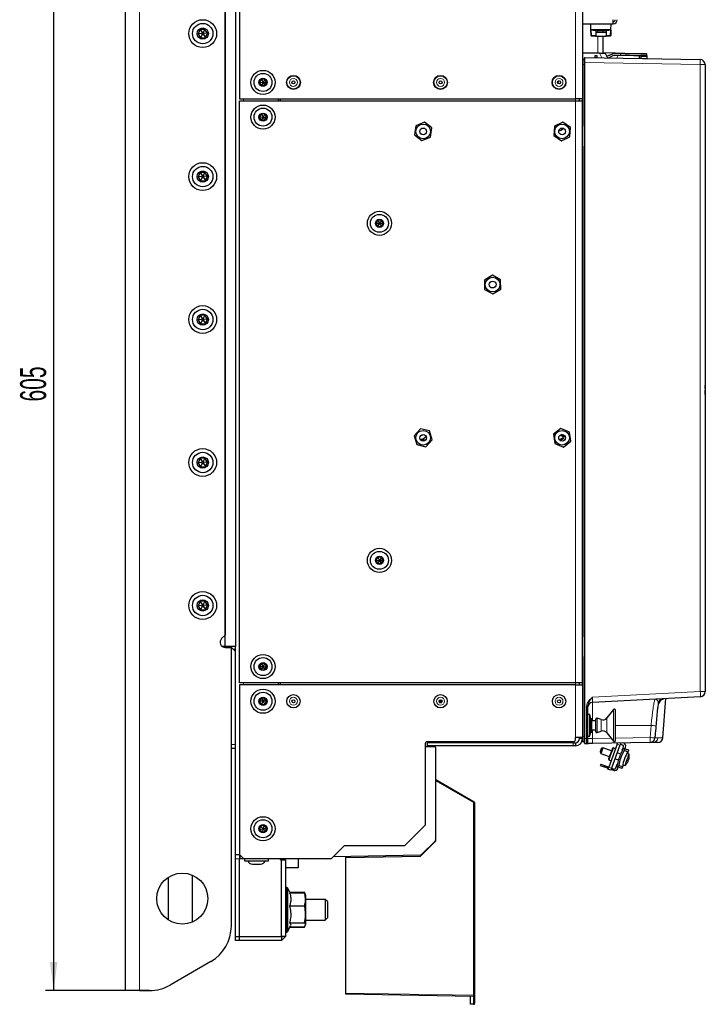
# Paper-space layout 'Blatt3' of a CAD drawing. Header units: millimetres. Extents: x 5 to 418, y 2 to 292.
# Tile 46 of 50: x 168 to 252, y 99 to 220. Entities that reach past the tile are written whole.
import ezdxf

# ---------------------------------------------------------------- set-up
doc = ezdxf.new("R2010")
doc.units = ezdxf.units.MM
doc.layers.add('SLD-0', color=7, linetype='Continuous')
doc.styles.add('SLDTEXTSTYLE1', font='TXT', dxfattribs={"width": 0.605})
doc.dimstyles.new('SLDDIMSTYLE2', dxfattribs={"dimtxt": 3.081982, "dimasz": 3.5, "dimexe": 0, "dimexo": 0.0625, "dimgap": 0.770496, "dimtad": 1, "dimdec": 0, "dimlfac": 4, "dimrnd": 1e-09, "dimzin": 12, "dimdsep": 46, "dimtxsty": 'SLDTEXTSTYLE1', "dimsah": 1, "dimcen": 0.09, "dimadec": 0, "dimazin": 3, "dimtfac": 1, "dimtofl": 0, "dimtmove": 0, "dimatfit": 3, "dimfxl": 1, "dimfrac": 2, "dimtolj": 1, "dimtzin": 12, "dimarcsym": 0})

# ---------------------------------------------------------------- blocks, each defined once
blk = doc.blocks.new('_D_16')
at = {"layer": 'SLD-0'}
for p, q in [((180.75, 252.27), (171, 252.27)), ((172, 252.27), (172, 101.02)), ((183.75, 101.02), (171, 101.02))]:
    blk.add_line(p, q, dxfattribs=at)
for points in [[(172, 252.27), (171.54, 248.77), (172.46, 248.77)], [(172, 101.02), (172.46, 104.52), (171.54, 104.52)]]:
    blk.add_solid(points, dxfattribs=at)
at = {"layer": 'SLD-0', "insert": (167.9, 173.11), "char_height": 3.175, "attachment_point": 1, "rotation": 90, "style": 'SLDTEXTSTYLE1'}
blk.add_mtext('605', dxfattribs=at)

psp = doc.layouts.new('Blatt3')

# ---------------------------------------------------------------- linework, layer by layer
at = {"color": 7, "linetype": 'Continuous', "lineweight": 25}
for p, q in [((180.7454, 252.2651), (180.7454, 101.0151)), ((194.7454, 243.5901), (194.7454, 210.1651)), ((236.7204, 244.2151), (236.7204, 210.1651)), ((192.9954, 143.1401), (192.9954, 240.6401)), ((194.2454, 240.6401), (194.2454, 143.1401)), ((192.9954, 239.2562), (192.9954, 144.5239)), ((236.7204, 219.3401), (240.4704, 219.3401)), ((237.7466, 218.5901), (237.7204, 219.3401)), ((240.1942, 218.5901), (240.2204, 219.3401)), ((240.4704, 219.3401), (240.4704, 219.8401)), ((189.9265, 218.6214), (189.6691, 218.1045)), ((190.5027, 218.6569), (189.9265, 218.6214)), ((189.9265, 218.6214), (190.1656, 218.2604)), ((190.1656, 218.2604), (190.1013, 218.1312)), ((190.3097, 218.2693), (190.1656, 218.2604)), ((190.5027, 218.6569), (190.3097, 218.2693)), ((190.3894, 218.1489), (190.3097, 218.2693)), ((190.3251, 218.0197), (190.3894, 218.1489)), ((190.8216, 218.1756), (190.3894, 218.1489)), ((190.8216, 218.1756), (190.5027, 218.6569)), ((190.5642, 217.6588), (190.8216, 218.1756)), ((240.1942, 218.5901), (237.7466, 218.5901)), ((237.7711, 217.8883), (237.7466, 218.5901)), ((237.9704, 218.5901), (237.9704, 218.5151)), ((239.6047, 218.5151), (237.9704, 218.5151)), ((238.3454, 218.5151), (238.3454, 217.8901)), ((238.3454, 218.3401), (239.5954, 218.3401)), ((239.5954, 218.2731), (238.3454, 218.2731)), ((239.2204, 218.5151), (239.2204, 218.3401)), ((239.5954, 218.5151), (239.5954, 217.8901)), ((239.9704, 218.5151), (239.6047, 218.5151)), ((239.9704, 218.5151), (239.9704, 218.5901)), ((240.1942, 218.5901), (240.1697, 217.8883)), ((190.1013, 218.1312), (189.6691, 218.1045)), ((189.6691, 218.1045), (189.988, 217.6233)), ((190.181, 218.0109), (189.988, 217.6233)), ((189.988, 217.6233), (190.5642, 217.6588)), ((190.1013, 218.1312), (190.181, 218.0109)), ((190.181, 218.0109), (190.3251, 218.0197)), ((190.3251, 218.0197), (190.5642, 217.6588)), ((238.3454, 217.8401), (237.821, 217.8401)), ((238.3454, 217.8901), (238.3454, 217.8401)), ((238.3454, 217.8401), (239.5954, 217.8401)), ((239.2204, 217.8401), (239.2204, 215.757)), ((239.5954, 217.8401), (239.5954, 217.8901)), ((240.1197, 217.8401), (239.5954, 217.8401)), ((238.8066, 215.757), (236.8454, 215.757)), ((238.8066, 215.757), (239.4962, 215.757)), ((240.7075, 215.7457), (239.2204, 215.7716)), ((239.4962, 215.757), (239.7738, 215.1618)), ((240.7075, 215.7457), (241.3604, 215.7343)), ((236.7704, 214.9651), (236.9204, 214.9651)), ((236.9704, 214.5853), (236.9704, 215.1598)), ((236.9704, 131.8449), (236.9704, 214.5853)), ((237.0212, 215.2098), (251.1063, 214.964)), ((238.2704, 215.4401), (238.4579, 215.4401)), ((238.2704, 215.1901), (238.2704, 215.4401)), ((238.2704, 215.1901), (238.2704, 215.188)), ((238.4579, 215.1901), (238.2704, 215.1901)), ((238.4579, 215.4401), (238.4579, 215.1901)), ((238.4579, 215.1901), (238.4579, 215.1847)), ((239.8825, 215.4553), (240.3893, 215.6809)), ((240.4455, 215.4049), (239.9387, 215.1793)), ((241.3556, 215.4593), (240.7636, 215.4696)), ((243.6746, 215.0937), (243.6802, 215.4187)), ((243.8552, 215.4157), (243.8552, 215.3454)), ((243.8552, 215.3454), (243.8552, 215.1109)), ((243.8552, 215.1109), (243.8552, 215.0905)), ((244.6039, 215.3323), (244.5998, 215.0979)), ((244.6051, 215.4026), (244.609, 215.6275)), ((251.7204, 214.339), (251.7204, 137.5943)), ((197.4276, 212.5528), (197.1882, 212.192)), ((197.1882, 212.192), (197.3809, 211.8043)), ((197.1882, 212.192), (197.6204, 212.1651)), ((197.6204, 212.1651), (197.3809, 211.8043)), ((197.8598, 212.5259), (197.4276, 212.5528)), ((197.4276, 212.5528), (197.6204, 212.1651)), ((197.8598, 212.5259), (197.6204, 212.1651)), ((197.6204, 212.1651), (198.0525, 212.1381)), ((197.6204, 212.1651), (197.8131, 211.7773)), ((197.8131, 211.7773), (198.0525, 212.1381)), ((198.0525, 212.1381), (197.8598, 212.5259)), ((233.6647, 212.1148), (233.6801, 212.0881)), ((233.6801, 212.0881), (233.8341, 212.3214)), ((233.8341, 212.3214), (233.7332, 212.3153)), ((197.3809, 211.8043), (197.8131, 211.7773)), ((194.7454, 210.1651), (235.8454, 210.1651)), ((194.7454, 138.6651), (194.7454, 209.9151)), ((194.7454, 209.9151), (235.8454, 209.9151)), ((199.4954, 210.1651), (199.4954, 209.9151)), ((199.7454, 209.9151), (199.7454, 210.1651)), ((236.7204, 210.1651), (235.8454, 210.1651)), ((235.8454, 209.9151), (236.7204, 209.9151)), ((236.3454, 209.9151), (236.3454, 210.1651)), ((236.7204, 209.9151), (236.7204, 210.1651)), ((236.7204, 206.7901), (236.7204, 209.9151)), ((197.4276, 208.3028), (197.1882, 207.942)), ((197.1882, 207.942), (197.3809, 207.5543)), ((197.1882, 207.942), (197.6204, 207.9151)), ((197.6204, 207.9151), (197.3809, 207.5543)), ((197.3809, 207.5543), (197.8131, 207.5273)), ((197.8598, 208.2759), (197.4276, 208.3028)), ((197.4276, 208.3028), (197.6204, 207.9151)), ((197.8598, 208.2759), (197.6204, 207.9151)), ((197.6204, 207.9151), (198.0525, 207.8881)), ((197.6204, 207.9151), (197.8131, 207.5273)), ((197.8131, 207.5273), (198.0525, 207.8881)), ((198.0525, 207.8881), (197.8598, 208.2759)), ((217.3715, 207.2953), (216.3172, 206.8611)), ((218.2747, 206.5993), (217.3715, 207.2953)), ((234.3098, 207.3018), (233.2806, 206.8109)), ((235.2495, 206.656), (234.3098, 207.3018)), ((216.3172, 206.8611), (216.166, 205.7309)), ((218.1236, 205.469), (218.2747, 206.5993)), ((233.2806, 206.8109), (233.1912, 205.6741)), ((234.2734, 206.4946), (234.1394, 206.4089)), ((234.1578, 206.4563), (234.2572, 206.5199)), ((234.2572, 206.5199), (234.2734, 206.4946)), ((235.1601, 205.5193), (235.2495, 206.656)), ((236.7204, 204.2901), (236.7204, 206.7901)), ((216.166, 205.7309), (217.0692, 205.0349)), ((217.0692, 205.0349), (218.1236, 205.469)), ((233.1912, 205.6741), (234.131, 205.0283)), ((234.131, 205.0283), (235.1601, 205.5193)), ((236.7204, 175.5401), (236.7204, 204.2901)), ((189.9265, 201.1214), (189.6691, 200.6045)), ((190.1013, 200.6312), (189.6691, 200.6045)), ((189.6691, 200.6045), (189.988, 200.1233)), ((190.5027, 201.1569), (189.9265, 201.1214)), ((189.9265, 201.1214), (190.1656, 200.7604)), ((190.181, 200.5109), (189.988, 200.1233)), ((189.988, 200.1233), (190.5642, 200.1588)), ((190.1656, 200.7604), (190.1013, 200.6312)), ((190.1013, 200.6312), (190.181, 200.5109)), ((190.3097, 200.7693), (190.1656, 200.7604)), ((190.181, 200.5109), (190.3251, 200.5197)), ((190.5027, 201.1569), (190.3097, 200.7693)), ((190.3894, 200.6489), (190.3097, 200.7693)), ((190.3251, 200.5197), (190.3894, 200.6489)), ((190.3251, 200.5197), (190.5642, 200.1588)), ((190.8216, 200.6756), (190.3894, 200.6489)), ((190.8216, 200.6756), (190.5027, 201.1569)), ((190.5642, 200.1588), (190.8216, 200.6756)), ((211.6776, 195.3028), (211.4382, 194.942)), ((212.1098, 195.2759), (211.6776, 195.3028)), ((211.6776, 195.3028), (211.8704, 194.9151)), ((212.1098, 195.2759), (211.8704, 194.9151)), ((212.3025, 194.8881), (212.1098, 195.2759)), ((211.4382, 194.942), (211.631, 194.5543)), ((211.4382, 194.942), (211.8704, 194.9151)), ((211.8704, 194.9151), (211.631, 194.5543)), ((211.631, 194.5543), (212.0631, 194.5273)), ((211.8704, 194.9151), (212.0631, 194.5273)), ((211.8704, 194.9151), (212.3025, 194.8881)), ((212.0631, 194.5273), (212.3025, 194.8881)), ((251.7454, 193.9641), (251.7204, 193.9641)), ((251.7454, 193.6891), (251.7204, 193.6891)), ((251.7454, 193.6641), (251.7204, 193.6641)), ((251.7454, 193.3891), (251.7204, 193.3891)), ((251.7454, 193.3879), (251.7204, 193.3879)), ((251.7454, 193.3845), (251.7204, 193.3845)), ((251.7454, 193.9641), (251.7454, 193.6891)), ((251.7454, 193.6641), (251.7454, 193.6891)), ((251.7454, 193.6641), (251.7454, 193.3891)), ((225.7034, 188.5552), (224.7245, 187.9705)), ((226.6993, 187.9998), (225.7034, 188.5552)), ((224.7245, 187.9705), (224.7414, 186.8303)), ((224.7414, 186.8303), (225.7373, 186.2749)), ((225.7373, 186.2749), (226.7162, 186.8597)), ((226.7162, 186.8597), (226.6993, 187.9998)), ((189.9265, 183.6214), (189.6691, 183.1045)), ((190.5027, 183.6569), (189.9265, 183.6214)), ((189.9265, 183.6214), (190.1656, 183.2604)), ((190.1656, 183.2604), (190.1013, 183.1312)), ((190.3097, 183.2693), (190.1656, 183.2604)), ((190.5027, 183.6569), (190.3097, 183.2693)), ((190.3894, 183.1489), (190.3097, 183.2693)), ((190.8216, 183.1756), (190.5027, 183.6569)), ((190.1013, 183.1312), (189.6691, 183.1045)), ((189.6691, 183.1045), (189.988, 182.6233)), ((190.181, 183.0109), (189.988, 182.6233)), ((189.988, 182.6233), (190.5642, 182.6588)), ((190.1013, 183.1312), (190.181, 183.0109)), ((190.181, 183.0109), (190.3251, 183.0197)), ((190.3251, 183.0197), (190.3894, 183.1489)), ((190.3251, 183.0197), (190.5642, 182.6588)), ((190.8216, 183.1756), (190.3894, 183.1489)), ((190.5642, 182.6588), (190.8216, 183.1756)), ((251.7454, 182.0151), (251.7204, 182.0151)), ((251.7454, 182.0151), (251.7204, 182.0151)), ((251.7454, 182.0151), (251.7454, 181.7651)), ((251.7454, 181.7651), (251.7454, 178.2651)), ((251.7454, 178.0151), (251.7204, 178.0151)), ((251.7454, 178.2651), (251.7454, 178.0151)), ((251.7454, 177.0074), (251.7454, 175.0588)), ((236.7204, 173.0401), (236.7204, 175.5401)), ((251.7454, 174.7026), (251.7454, 175.0588)), ((251.7454, 174.7026), (251.7204, 174.7026)), ((251.7454, 174.5026), (251.7204, 174.5026)), ((251.7454, 173.9526), (251.7204, 173.9526)), ((251.7454, 173.9455), (251.7204, 173.9455)), ((251.7454, 173.9526), (251.7454, 174.5026)), ((236.7204, 144.2901), (236.7204, 173.0401)), ((216.8815, 169.7538), (216.108, 168.9159)), ((216.108, 168.9159), (216.4469, 167.8272)), ((217.9938, 169.5029), (216.8815, 169.7538)), ((217.1065, 168.935), (216.9958, 169.0111)), ((217.0877, 169.0556), (217.1065, 169.0427)), ((217.1065, 169.0427), (217.1065, 168.935)), ((218.3327, 168.4142), (217.9938, 169.5029)), ((234.0584, 169.7938), (233.1619, 169.0891)), ((233.1619, 169.0891), (233.3239, 167.9604)), ((233.9891, 169.0067), (234.0619, 168.8965)), ((235.1169, 169.3697), (234.0584, 169.7938)), ((234.0619, 168.8965), (234.0931, 168.9506)), ((234.0931, 168.9506), (234.2704, 168.8483)), ((234.1556, 169.0589), (234.1642, 169.0737)), ((234.3329, 168.9566), (234.1556, 169.0589)), ((235.2788, 168.241), (235.1169, 169.3697)), ((216.4469, 167.8272), (217.5593, 167.5763)), ((217.5593, 167.5763), (218.3327, 168.4142)), ((233.3239, 167.9604), (234.3823, 167.5364)), ((234.2704, 168.6318), (233.9387, 168.4403)), ((233.9387, 168.4403), (234.0012, 168.332)), ((234.0012, 168.332), (234.3329, 168.5236)), ((234.3823, 167.5364), (235.2788, 168.241)), ((189.9265, 166.1214), (189.6691, 165.6046)), ((190.1013, 165.6312), (189.6691, 165.6046)), ((189.6691, 165.6046), (189.988, 165.1233)), ((190.5027, 166.1569), (189.9265, 166.1214)), ((189.9265, 166.1214), (190.1656, 165.7604)), ((190.181, 165.5109), (189.988, 165.1233)), ((189.988, 165.1233), (190.5642, 165.1588)), ((190.1656, 165.7604), (190.1013, 165.6312)), ((190.1013, 165.6312), (190.181, 165.5109)), ((190.3097, 165.7693), (190.1656, 165.7604)), ((190.181, 165.5109), (190.3251, 165.5197)), ((190.5027, 166.1569), (190.3097, 165.7693)), ((190.3894, 165.6489), (190.3097, 165.7693)), ((190.3251, 165.5197), (190.3894, 165.6489)), ((190.3251, 165.5197), (190.5642, 165.1588)), ((190.8216, 165.6756), (190.3894, 165.6489)), ((190.8216, 165.6756), (190.5027, 166.1569)), ((190.5642, 165.1588), (190.8216, 165.6756)), ((211.6776, 154.0528), (211.4382, 153.692)), ((211.4382, 153.692), (211.631, 153.3043)), ((211.4382, 153.692), (211.8704, 153.6651)), ((211.8704, 153.6651), (211.631, 153.3043)), ((211.631, 153.3043), (212.0631, 153.2773)), ((212.1098, 154.0259), (211.6776, 154.0528)), ((211.6776, 154.0528), (211.8704, 153.6651)), ((212.1098, 154.0259), (211.8704, 153.6651)), ((211.8704, 153.6651), (212.0631, 153.2773)), ((211.8704, 153.6651), (212.3025, 153.6381)), ((212.0631, 153.2773), (212.3025, 153.6381)), ((212.3025, 153.6381), (212.1098, 154.0259)), ((189.9265, 148.6214), (189.6691, 148.1045)), ((190.5027, 148.6569), (189.9265, 148.6214)), ((189.9265, 148.6214), (190.1656, 148.2604)), ((190.1656, 148.2604), (190.1013, 148.1312)), ((190.3097, 148.2693), (190.1656, 148.2604)), ((190.5027, 148.6569), (190.3097, 148.2693)), ((190.3894, 148.1489), (190.3097, 148.2693)), ((190.8216, 148.1756), (190.5027, 148.6569)), ((190.1013, 148.1312), (189.6691, 148.1045)), ((189.6691, 148.1045), (189.988, 147.6233)), ((190.181, 148.0109), (189.988, 147.6233)), ((189.988, 147.6233), (190.5642, 147.6588)), ((190.1013, 148.1312), (190.181, 148.0109)), ((190.181, 148.0109), (190.3251, 148.0197)), ((190.3251, 148.0197), (190.3894, 148.1489)), ((190.3251, 148.0197), (190.5642, 147.6588)), ((190.8216, 148.1756), (190.3894, 148.1489)), ((190.5642, 147.6588), (190.8216, 148.1756)), ((192.9954, 144.5239), (192.5534, 144.082)), ((236.7204, 141.7901), (236.7204, 144.2901)), ((192.9954, 143.1401), (192.6204, 143.1401)), ((194.2454, 143.1401), (192.9954, 143.1401)), ((192.9954, 143.0151), (193.7454, 143.0151)), ((193.7301, 143.0151), (193.7756, 143.1401)), ((194.2454, 142.5151), (193.7454, 143.0151)), ((193.7454, 108.9018), (193.7454, 143.0151)), ((194.2454, 142.7401), (194.0204, 142.7401)), ((194.0233, 142.7371), (194.2454, 142.7371)), ((194.2454, 117.6401), (194.2454, 143.1401)), ((197.4276, 141.0528), (197.1882, 140.692)), ((197.8598, 141.0259), (197.4276, 141.0528)), ((197.4276, 141.0528), (197.6204, 140.6651)), ((197.8598, 141.0259), (197.6204, 140.6651)), ((198.0525, 140.6381), (197.8598, 141.0259)), ((236.7204, 138.6651), (236.7204, 141.7901)), ((197.1882, 140.692), (197.3809, 140.3043)), ((197.1882, 140.692), (197.6204, 140.6651)), ((197.6204, 140.6651), (197.3809, 140.3043)), ((197.3809, 140.3043), (197.8131, 140.2773)), ((197.6204, 140.6651), (198.0525, 140.6381)), ((197.6204, 140.6651), (197.8131, 140.2773)), ((197.8131, 140.2773), (198.0525, 140.6381)), ((235.8454, 138.6651), (194.7454, 138.6651)), ((199.4954, 138.6651), (199.4954, 138.4151)), ((199.7454, 138.4151), (199.7454, 138.6651)), ((236.7204, 138.6651), (235.8454, 138.6651)), ((236.3454, 138.4151), (236.3454, 138.6651)), ((236.7204, 138.4151), (236.7204, 138.6651)), ((235.8454, 138.4151), (194.7454, 138.4151)), ((194.7454, 138.4151), (194.7454, 117.6651)), ((235.8454, 138.4151), (236.7204, 138.4151)), ((236.7204, 138.4151), (236.7204, 131.9651)), ((197.4039, 136.7901), (197.1874, 136.4151)), ((197.1874, 136.4151), (197.4039, 136.0401)), ((197.6204, 136.4151), (197.1874, 136.4151)), ((197.8369, 136.7901), (197.4039, 136.7901)), ((197.4039, 136.7901), (197.6204, 136.4151)), ((197.6204, 136.4151), (197.4039, 136.0401)), ((197.8369, 136.7901), (197.6204, 136.4151)), ((197.6204, 136.4151), (197.8369, 136.0401)), ((198.0534, 136.4151), (197.6204, 136.4151)), ((198.0534, 136.4151), (197.8369, 136.7901)), ((197.8369, 136.0401), (198.0534, 136.4151)), ((219.2454, 136.5151), (219.1868, 136.5151)), ((219.2329, 136.2651), (219.2454, 136.2651)), ((219.2454, 136.5737), (219.2454, 136.2565)), ((219.3329, 136.6021), (219.3329, 136.228)), ((219.4954, 136.5151), (219.3329, 136.5151)), ((219.3329, 136.2651), (219.4579, 136.2651)), ((219.4954, 136.3026), (219.4954, 136.5276)), ((251.1281, 136.9701), (237.9377, 136.2789)), ((245.984, 136.1773), (245.9858, 136.1908)), ((246.5482, 131.9473), (246.9102, 136.7491)), ((197.4039, 136.0401), (197.8369, 136.0401)), ((237.3454, 135.7757), (237.3454, 131.8484)), ((240.515, 135.417), (239.7004, 134.3744)), ((240.7385, 131.5901), (240.7385, 135.3401)), ((237.5954, 134.8026), (237.3454, 134.8026)), ((237.7204, 134.2776), (237.5954, 134.8026)), ((237.5954, 132.1276), (237.5954, 134.8026)), ((237.8454, 134.2776), (237.7204, 134.2776)), ((237.7204, 132.6526), (237.7204, 134.2776)), ((237.8454, 132.6526), (237.8454, 134.2776)), ((238.3454, 134.0276), (237.8454, 134.0276)), ((238.3454, 132.7151), (238.3454, 134.2151)), ((239.0095, 134.1665), (238.51, 134.3336)), ((237.5954, 132.1276), (237.7204, 132.6526)), ((237.7204, 132.6526), (237.8454, 132.6526)), ((237.8454, 132.9026), (238.3454, 132.9026)), ((238.51, 132.5965), (239.0095, 132.7637)), ((235.5954, 131.4651), (217.7204, 131.4651)), ((235.8454, 131.7151), (235.8454, 131.9651)), ((236.7204, 131.9651), (235.8454, 131.9651)), ((236.3454, 131.8401), (236.3454, 131.9651)), ((236.7204, 131.8401), (236.7204, 131.9651)), ((236.7204, 131.5125), (236.7204, 131.8401)), ((236.923, 131.4544), (236.7677, 131.4626)), ((236.9704, 131.2703), (236.9704, 131.8449)), ((237.3454, 132.1276), (237.5954, 132.1276)), ((237.3454, 131.8484), (237.3454, 131.3488)), ((239.7004, 132.5557), (240.515, 131.5131)), ((245.332, 131.3654), (245.0092, 131.3597)), ((194.2454, 130.6401), (193.7454, 130.6401)), ((217.4704, 131.2151), (217.4704, 121.2651)), ((217.4704, 130.8883), (218.6225, 130.8682)), ((217.7204, 131.3401), (217.7204, 130.9651)), ((235.5954, 131.3401), (217.7204, 131.3401)), ((235.5954, 130.9651), (217.7204, 130.9651)), ((218.7454, 130.7432), (218.7454, 119.4418)), ((235.5954, 131.3401), (235.8454, 131.3401)), ((235.8454, 130.9651), (235.5954, 130.9651)), ((235.8454, 131.3401), (235.8454, 130.9651)), ((237.2225, 131.2238), (237.0212, 131.2203)), ((244.9655, 131.359), (237.9595, 131.2367)), ((238.8804, 130.1861), (238.9551, 130.0259)), ((239.2117, 130.7307), (239.0514, 130.6559)), ((240.2549, 130.351), (239.2117, 130.7307)), ((240.9493, 131.1624), (239.9232, 128.3433)), ((241.3017, 131.0341), (240.2756, 128.2151)), ((240.4664, 130.7129), (240.3703, 130.6681)), ((240.7483, 130.6103), (240.4664, 130.7129)), ((241.3152, 131.2953), (241.3872, 131.2691)), ((241.353, 131.1751), (241.6723, 131.0589)), ((241.3872, 131.2691), (241.3972, 131.2967)), ((241.5805, 130.4411), (241.6743, 130.699)), ((241.6624, 130.4612), (241.7402, 130.675)), ((241.6743, 130.699), (241.747, 130.8986)), ((241.7578, 131.2938), (241.7337, 131.3026)), ((241.7402, 130.675), (241.8808, 130.6238)), ((241.8808, 130.6238), (241.803, 130.4101)), ((241.9093, 130.6135), (241.9819, 130.8131)), ((242.294, 130.2314), (242.3718, 130.4451)), ((238.9551, 130.0259), (239.9984, 129.6462)), ((239.8829, 129.329), (239.9278, 129.2329)), ((239.9278, 129.2329), (240.2097, 129.1303)), ((240.7031, 129.3897), (241.1399, 129.2307)), ((241.3964, 129.9355), (240.9596, 130.0944)), ((242.4206, 129.9352), (242.1713, 130.0434)), ((242.2963, 129.0957), (242.3032, 129.0915)), ((242.3822, 129.3118), (242.3834, 129.3117)), ((218.7704, 126.8228), (218.7704, 128.8228)), ((238.959, 128.7209), (238.8992, 128.5564)), ((238.8992, 128.5564), (239.369, 128.3854)), ((238.959, 128.7209), (239.4289, 128.5498)), ((239.4289, 128.5498), (239.369, 128.3854)), ((239.8719, 128.2024), (239.369, 128.3854)), ((239.4289, 128.5498), (239.9318, 128.3668)), ((240.1901, 127.9801), (239.8377, 128.1084)), ((240.5436, 127.9579), (240.2243, 128.0741)), ((240.2842, 128.2385), (240.6035, 128.1223)), ((240.7637, 128.197), (240.862, 128.4672)), ((240.862, 128.4672), (240.9559, 128.725)), ((240.9279, 128.4432), (241.0057, 128.6569)), ((240.9279, 128.4432), (241.0685, 128.392)), ((241.0243, 128.182), (241.097, 128.3817)), ((241.1463, 128.6058), (241.0685, 128.392)), ((241.5595, 128.2134), (241.6372, 128.4271)), ((241.6641, 128.6499), (241.9247, 128.5726)), ((218.7704, 126.8228), (223.4579, 124.1165)), ((218.7704, 126.6798), (218.7704, 126.8228)), ((218.7704, 119.3228), (218.7704, 126.6798)), ((223.5204, 124.0083), (223.5204, 100.4251)), ((197.3208, 121.1278), (197.1998, 120.712)), ((197.1998, 120.712), (197.6204, 120.8151)), ((197.1998, 120.712), (197.4993, 120.3993)), ((197.7414, 121.2308), (197.3208, 121.1278)), ((197.3208, 121.1278), (197.6204, 120.8151)), ((197.6204, 120.8151), (197.4993, 120.3993)), ((197.7414, 121.2308), (197.6204, 120.8151)), ((197.6204, 120.8151), (198.0409, 120.9181)), ((197.6204, 120.8151), (197.9199, 120.5024)), ((198.0409, 120.9181), (197.7414, 121.2308)), ((197.9199, 120.5024), (198.0409, 120.9181)), ((214.9704, 118.7651), (217.4704, 121.2651)), ((218.7704, 120.5245), (218.7454, 120.5245)), ((197.4993, 120.3993), (197.9199, 120.5024)), ((216.8954, 117.4478), (218.7704, 119.3228)), ((216.9676, 117.6123), (218.7088, 119.3534)), ((205.9954, 117.1651), (207.5954, 118.7651)), ((207.5954, 118.7651), (214.9704, 118.7651)), ((218.6267, 119.2714), (218.7188, 119.2712)), ((194.7704, 117.6401), (194.2454, 117.6401)), ((194.2454, 117.1401), (194.2454, 117.6401)), ((194.2454, 107.6401), (194.2454, 117.1401)), ((194.7454, 117.6651), (195.2454, 117.1651)), ((194.7454, 117.6401), (194.7454, 117.1401)), ((194.7454, 107.6401), (194.7454, 117.1401)), ((194.8204, 117.1401), (194.8204, 117.5901)), ((195.8204, 117.1401), (194.8204, 117.1401)), ((195.2454, 117.1651), (205.9954, 117.1651)), ((195.3454, 117.1401), (195.3454, 116.8901)), ((204.9954, 117.1401), (195.8204, 117.1401)), ((198.2954, 116.8901), (198.2954, 117.1401)), ((199.7454, 117.0151), (199.7454, 117.1401)), ((199.7454, 117.0151), (199.8704, 117.0151)), ((199.8704, 107.6401), (199.8704, 117.0151)), ((199.8704, 117.0151), (200.3704, 117.0151)), ((200.3704, 117.0151), (200.3704, 107.6401)), ((201.9204, 117.1401), (201.9204, 116.0262)), ((205.2454, 117.1401), (204.9954, 117.1401)), ((205.2454, 117.1651), (205.2454, 117.1401)), ((216.8814, 117.5757), (206.2454, 117.3901)), ((206.2454, 117.4151), (206.2454, 117.3901)), ((207.7704, 117.2886), (216.8954, 117.4478)), ((207.7704, 117.4167), (207.7704, 117.2886)), ((207.7704, 100.6979), (207.7704, 117.2886)), ((195.3454, 116.8901), (195.9015, 116.8901)), ((195.9015, 116.8901), (198.2954, 116.8901)), ((196.3204, 116.4651), (196.5089, 116.4651)), ((196.5089, 116.4651), (197.3204, 116.4651)), ((201.9204, 116.0262), (200.3704, 116.0262)), ((185.9956, 114.8543), (185.9956, 109.6759)), ((188.9956, 109.4011), (188.9956, 115.1291)), ((200.5407, 113.6151), (200.4954, 113.6151)), ((200.9272, 112.957), (200.654, 113.5429)), ((200.8815, 112.957), (202.7043, 112.957)), ((200.8918, 113.033), (202.7043, 113.033)), ((202.7304, 112.981), (202.7043, 113.033)), ((202.7043, 112.957), (202.7866, 112.8119)), ((202.7996, 112.817), (202.7626, 112.9095)), ((202.8704, 112.6401), (202.7996, 112.817)), ((202.8704, 109.6036), (202.8704, 112.6401)), ((205.2454, 112.1401), (202.8704, 112.1401)), ((205.4954, 111.8901), (205.2454, 112.1401)), ((205.2454, 112.1401), (205.2454, 111.5151)), ((200.8815, 111.3655), (202.7043, 111.3655)), ((205.2454, 111.5151), (205.2454, 109.6401)), ((205.4954, 111.8901), (205.4954, 111.3901)), ((205.4954, 111.3901), (205.4954, 109.8901)), ((205.2454, 109.6401), (205.4954, 109.8901)), ((200.654, 108.2372), (200.9935, 108.9653)), ((200.8815, 109.2985), (202.7043, 109.2985)), ((200.8918, 108.7471), (202.7043, 108.7471)), ((200.9272, 108.8231), (202.7043, 108.8231)), ((202.7043, 108.7471), (202.7137, 108.7937)), ((202.7225, 108.7847), (202.7043, 108.7471)), ((202.7626, 108.8706), (202.7996, 108.9631)), ((202.7996, 108.9631), (202.8704, 109.1401)), ((202.8704, 109.6401), (205.2454, 109.6401)), ((202.8704, 109.1401), (202.8704, 109.6036)), ((194.2454, 107.6401), (194.7454, 107.6401)), ((194.2454, 107.1401), (194.2454, 107.6401)), ((194.7454, 107.6401), (199.8704, 107.6401)), ((194.7454, 107.1401), (194.7454, 107.6401)), ((199.8704, 107.6401), (199.8704, 107.1401)), ((200.3704, 107.6401), (199.8704, 107.1401)), ((200.3704, 107.6401), (199.8704, 107.6401)), ((200.4954, 108.1651), (200.5407, 108.1651)), ((194.7454, 107.1401), (194.2454, 107.1401)), ((199.8704, 107.1401), (194.7454, 107.1401)), ((191.2454, 104.5717), (186.2454, 101.6849)), ((182.4954, 101.0151), (180.7454, 101.0151)), ((182.4954, 101.0151), (183.7454, 101.0151)), ((207.7704, 100.5728), (207.7704, 100.6979)), ((223.3932, 100.3001), (207.7704, 100.5728)), ((223.0204, 99.3682), (223.0204, 100.3066)), ((223.5204, 100.4251), (223.5204, 99.45)), ((223.0204, 99.3316), (223.0204, 99.3682)), ((223.3932, 99.3251), (223.0204, 99.3316))]:
    psp.add_line(p, q, dxfattribs=at)
at = {"color": 7, "linetype": 'Continuous', "lineweight": 18}
for p, q in [((182.4954, 252.2651), (182.4954, 101.0151)), ((235.8454, 244.2151), (235.8454, 210.1651)), ((237.7966, 218.5901), (237.821, 217.8901)), ((238.5954, 218.5151), (238.5954, 218.3401)), ((240.1197, 217.8901), (240.1441, 218.5901)), ((237.821, 217.8401), (237.821, 217.8901)), ((237.821, 217.8901), (238.3454, 217.8901)), ((238.5954, 217.8401), (238.5954, 215.757)), ((239.5954, 217.8901), (240.1197, 217.8901)), ((240.1197, 217.8401), (240.1197, 217.8901)), ((239.0785, 215.1739), (238.8066, 215.757)), ((236.9704, 214.5853), (237.023, 214.5853)), ((237.023, 214.5853), (237.023, 131.8449)), ((251.1281, 214.339), (237.023, 214.5853)), ((240.4097, 215.6352), (239.9029, 215.4096)), ((241.3595, 215.6843), (240.7066, 215.6957)), ((240.975, 215.1408), (240.9806, 215.4658)), ((241.3556, 215.4593), (241.3595, 215.6843)), ((243.8552, 215.3454), (244.6039, 215.3323)), ((243.8552, 215.1109), (244.5998, 215.0979)), ((236.7204, 214.3401), (236.7677, 214.3401)), ((236.7677, 214.3401), (236.7677, 206.8875)), ((236.923, 214.3401), (236.7677, 214.3401)), ((236.923, 214.3401), (236.9704, 214.3401)), ((236.923, 132.0786), (236.923, 214.3401)), ((251.1281, 137.5943), (251.1281, 214.339)), ((251.7204, 214.339), (251.1281, 214.339)), ((195.2454, 210.1651), (195.2454, 209.9151)), ((235.8454, 209.9151), (235.8454, 210.1651)), ((235.8454, 138.6651), (235.8454, 209.9151)), ((236.7204, 206.8875), (236.7677, 206.8875)), ((236.7204, 204.2926), (236.7677, 204.2926)), ((236.7677, 204.2926), (236.7677, 144.3875)), ((251.7454, 181.7651), (251.7204, 181.7651)), ((251.7454, 178.2651), (251.7204, 178.2651)), ((251.7454, 177.0074), (251.7204, 177.0074)), ((251.7454, 175.0588), (251.7204, 175.0588)), ((216.8861, 168.4234), (217.5546, 168.4234)), ((217.512, 168.3734), (216.9287, 168.3734)), ((216.9368, 168.3655), (217.5039, 168.3655)), ((217.4394, 168.3155), (217.0014, 168.3155)), ((236.7204, 144.3875), (236.7677, 144.3875)), ((236.7677, 141.7926), (236.7204, 141.7926)), ((236.7677, 141.7926), (236.7677, 132.0867)), ((195.2454, 138.6651), (195.2454, 138.4151)), ((235.8454, 138.4151), (235.8454, 138.6651)), ((235.8454, 138.4151), (235.8454, 131.9651)), ((237.9377, 136.903), (251.1281, 137.5943)), ((251.7204, 137.5943), (251.1281, 137.5943)), ((237.9377, 136.2789), (237.9377, 134.0276)), ((237.2269, 131.8484), (237.2269, 135.7757)), ((237.2269, 135.7757), (237.3454, 135.7757)), ((240.515, 131.5991), (240.515, 135.417)), ((246.1379, 136.1641), (245.9785, 136.1558)), ((238.51, 132.5965), (238.51, 134.3336)), ((239.0095, 132.7637), (239.0095, 134.1665)), ((239.7004, 132.5557), (239.7004, 134.3744)), ((237.9377, 132.9026), (237.9377, 131.8608)), ((245.1098, 133.4651), (240.7385, 133.4651)), ((244.9873, 131.9839), (245.1098, 133.4651)), ((236.3454, 131.8401), (236.7204, 131.8401)), ((236.7677, 132.0867), (236.7204, 132.0867)), ((236.7677, 132.0867), (236.923, 132.0786)), ((236.923, 132.0786), (236.9704, 132.0786)), ((236.9704, 131.8449), (237.023, 131.8449)), ((237.023, 131.8449), (237.2269, 131.8484)), ((237.2269, 131.8484), (237.3454, 131.8484)), ((237.9377, 131.8608), (237.3454, 131.8608)), ((237.9377, 131.8608), (240.2123, 131.9005)), ((240.515, 131.5131), (240.515, 131.5991)), ((240.7385, 131.9097), (244.9873, 131.9839)), ((194.2454, 131.1401), (193.7454, 131.1401)), ((235.5954, 130.9651), (235.5954, 131.3401)), ((241.3017, 131.0341), (240.9493, 131.1624)), ((239.9232, 128.3433), (240.2756, 128.2151)), ((223.3975, 124.0083), (218.7704, 126.6798)), ((223.3975, 100.4251), (223.3975, 124.0083)), ((223.5204, 124.0083), (223.3975, 124.0083)), ((194.7454, 117.1401), (194.2454, 117.1401)), ((195.8204, 117.1651), (195.8204, 117.1401)), ((204.9954, 117.1401), (204.9954, 117.1651)), ((200.4954, 113.6151), (200.4954, 108.1651)), ((200.5407, 108.1651), (200.5407, 113.6151)), ((200.654, 113.5429), (200.654, 108.2372)), ((207.7704, 100.6979), (223.3975, 100.4251)), ((223.3932, 99.3617), (223.3932, 100.3001)), ((223.3975, 100.4251), (223.5204, 100.4251)), ((223.0204, 99.3682), (223.3932, 99.3617))]:
    psp.add_line(p, q, dxfattribs=at)
at = {"color": 7, "linetype": 'Continuous', "lineweight": 18, "flags": 128}
for points in [[(237.7711, 217.8883), (237.772, 217.8883), (237.7749, 217.8884), (237.7795, 217.8886), (237.7857, 217.8888), (237.7933, 217.8891), (237.8019, 217.8894), (237.8113, 217.8897), (237.821, 217.8901)], [(240.1697, 217.8883), (240.1687, 217.8883), (240.1659, 217.8884), (240.1612, 217.8886), (240.155, 217.8888), (240.1475, 217.8891), (240.1388, 217.8894), (240.1294, 217.8897), (240.1197, 217.8901)], [(240.7066, 215.6957), (240.7068, 215.7054), (240.7069, 215.7148), (240.7071, 215.7234), (240.7072, 215.731), (240.7073, 215.7372), (240.7074, 215.7418), (240.7075, 215.7447), (240.7075, 215.7457)], [(241.3595, 215.6843), (241.3597, 215.694), (241.3598, 215.7034), (241.36, 215.712), (241.3601, 215.7196), (241.3602, 215.7258), (241.3603, 215.7304), (241.3604, 215.7333), (241.3604, 215.7343)], [(239.9029, 215.4096), (239.8989, 215.4185), (239.8951, 215.4271), (239.8916, 215.435), (239.8885, 215.4419), (239.8859, 215.4476), (239.8841, 215.4518), (239.8829, 215.4544), (239.8825, 215.4553)], [(240.4097, 215.6352), (240.4057, 215.6442), (240.4019, 215.6527), (240.3984, 215.6606), (240.3953, 215.6675), (240.3928, 215.6732), (240.3909, 215.6774), (240.3897, 215.68), (240.3893, 215.6809)], [(244.609, 215.6275), (244.5596, 215.6284), (244.413, 215.631), (244.1737, 215.6351), (243.8488, 215.6408), (243.4483, 215.6478), (242.9843, 215.6559), (242.4709, 215.6649), (241.9238, 215.6744), (241.3595, 215.6843)]]:
    psp.add_lwpolyline(points, dxfattribs=at)
at = {"color": 7, "linetype": 'Continuous', "lineweight": 25, "flags": 128}
for points in [[(241.3604, 215.7343), (241.916, 215.7246), (242.4547, 215.7152), (242.9601, 215.7063), (243.417, 215.6984), (243.8114, 215.6915), (244.1312, 215.6859), (244.3669, 215.6818), (244.5113, 215.6793), (244.5599, 215.6784)], [(239.9387, 215.1793), (239.9009, 215.1636), (239.8904, 215.1597)], [(244.6051, 215.4026), (244.5557, 215.4034), (244.4091, 215.406), (244.1697, 215.4102), (243.8448, 215.4158), (243.4443, 215.4228), (242.9803, 215.4309), (242.467, 215.4399), (241.9199, 215.4494), (241.3556, 215.4593)], [(244.5998, 215.0979), (244.5995, 215.0816), (244.5994, 215.0775)], [(244.6051, 215.4026), (244.6051, 215.4015), (244.605, 215.3981), (244.6049, 215.3926), (244.6048, 215.3848), (244.6046, 215.3749), (244.6044, 215.3628), (244.6041, 215.3486), (244.6039, 215.3323)], [(246.5668, 136.7097), (246.616, 136.7236), (246.7271, 136.7395)], [(238.8804, 130.1861), (238.8846, 130.1976), (238.9009, 130.2424), (238.9271, 130.3144), (238.9592, 130.4026), (238.9923, 130.4936), (239.0215, 130.5736), (239.0421, 130.6303), (239.0512, 130.6552), (239.0514, 130.6559)], [(239.2117, 130.7307), (239.2113, 130.7296), (239.1977, 130.6922), (239.1667, 130.6071), (239.123, 130.4871), (239.0733, 130.3506), (239.0252, 130.2183), (238.9859, 130.1103), (238.9614, 130.0431), (238.9551, 130.0259)], [(240.3703, 130.6681), (240.3693, 130.6652), (240.3448, 130.5979), (240.2908, 130.4496), (240.2147, 130.2404), (240.1266, 129.9986)], [(240.4664, 130.7129), (240.4623, 130.7017), (240.4304, 130.6138), (240.3702, 130.4486), (240.2892, 130.226), (240.1971, 129.9729)], [(240.9493, 131.1624), (240.966, 131.2082), (240.982, 131.2523), (240.9956, 131.2897)], [(241.3872, 131.2691), (241.3855, 131.2645), (241.3807, 131.2512), (241.3728, 131.2295), (241.3621, 131.2002), (241.3492, 131.1646), (241.3344, 131.124), (241.3183, 131.08), (241.3017, 131.0341)], [(241.6743, 130.699), (241.6763, 130.6983), (241.682, 130.6962), (241.6915, 130.6927), (241.7047, 130.6879), (241.7214, 130.6818), (241.7402, 130.675)], [(241.803, 130.4101), (242.0021, 130.3376), (242.1546, 130.2821), (242.2531, 130.2463), (242.2932, 130.2317), (242.294, 130.2314)], [(241.8808, 130.6238), (242.0802, 130.5512), (242.2327, 130.4957), (242.3312, 130.4599), (242.371, 130.4454), (242.3718, 130.4451)], [(240.1266, 129.9986), (240.0386, 129.7567), (239.9624, 129.5475), (239.9085, 129.3992), (239.884, 129.3319), (239.8829, 129.329)], [(240.1971, 129.9729), (240.105, 129.7198), (240.024, 129.4972), (239.9638, 129.3321), (239.9318, 129.2442), (239.9278, 129.2329)], [(241.9247, 128.5726), (241.9295, 128.586), (241.9636, 128.6796), (242.0259, 128.8508), (242.1081, 129.0765), (242.1989, 129.3261), (242.2862, 129.5659), (242.3582, 129.7636), (242.4051, 129.8925), (242.4206, 129.9352)], [(239.8377, 128.1084), (239.8394, 128.1129), (239.8442, 128.1263), (239.8521, 128.148), (239.8628, 128.1772), (239.8757, 128.2128), (239.8905, 128.2534), (239.9065, 128.2975), (239.9232, 128.3433)], [(240.2756, 128.2151), (240.2589, 128.1692), (240.2429, 128.1252), (240.2281, 128.0845), (240.2151, 128.0489), (240.2045, 128.0197), (240.1966, 127.998), (240.1917, 127.9846), (240.1901, 127.9801)], [(240.9279, 128.4432), (240.9091, 128.4501), (240.8924, 128.4561), (240.8792, 128.4609), (240.8697, 128.4644), (240.864, 128.4665), (240.862, 128.4672)], [(241.0685, 128.392), (241.2679, 128.3195), (241.4204, 128.2639), (241.5189, 128.2281), (241.5587, 128.2136), (241.5595, 128.2134)], [(241.1463, 128.6058), (241.3454, 128.5333), (241.4979, 128.4778), (241.5964, 128.4419), (241.6364, 128.4274), (241.6372, 128.4271)], [(205.2454, 117.1401), (205.4405, 117.1593), (205.4676, 117.1651)]]:
    psp.add_lwpolyline(points, dxfattribs=at)
at = {"color": 7, "linetype": 'Continuous', "lineweight": 25}
for centre, radius in [((190.2454, 218.1401), 1.7), ((190.2454, 218.1401), 1.25), ((190.2454, 218.1401), 0.6875), ((197.6204, 212.1651), 1.475), ((197.6204, 212.1651), 1.1), ((197.6204, 212.1651), 0.5), ((201.3454, 212.1651), 0.85), ((201.3454, 212.1651), 0.8163), ((201.3454, 212.1651), 0.1875), ((219.3454, 212.1651), 0.85), ((219.3454, 212.1651), 0.8163), ((219.3454, 212.1651), 0.1875), ((233.8454, 212.1651), 0.85), ((233.8454, 212.1651), 0.8163), ((233.8454, 212.1651), 0.1875), ((197.6204, 207.9151), 1.475), ((197.6204, 207.9151), 1.1), ((197.6204, 207.9151), 0.5), ((217.2204, 206.1651), 0.9), ((217.2204, 206.1651), 0.4125), ((234.2204, 206.1651), 0.9), ((234.2204, 206.1651), 0.4125), ((190.2454, 200.6401), 1.7), ((190.2454, 200.6401), 1.25), ((190.2454, 200.6401), 0.6875), ((211.8704, 194.9151), 1.475), ((211.8704, 194.9151), 1.1), ((211.8704, 194.9151), 0.5), ((225.7204, 187.4151), 0.9), ((225.7204, 187.4151), 0.4125), ((190.2454, 183.1401), 1.7), ((190.2454, 183.1401), 1.25), ((190.2454, 183.1401), 0.6875), ((217.2204, 168.6651), 0.9), ((217.2204, 168.6651), 0.4125), ((234.2204, 168.6651), 0.9), ((234.2204, 168.6651), 0.4125), ((190.2454, 165.6401), 1.7), ((190.2454, 165.6401), 1.25), ((190.2454, 165.6401), 0.6875), ((211.8704, 153.6651), 1.475), ((211.8704, 153.6651), 1.1), ((211.8704, 153.6651), 0.5), ((190.2454, 148.1401), 1.7), ((190.2454, 148.1401), 1.25), ((190.2454, 148.1401), 0.6875), ((197.6204, 140.6651), 1.475), ((197.6204, 140.6651), 1.1), ((197.6204, 140.6651), 0.5), ((197.6204, 136.4151), 1.475), ((197.6204, 136.4151), 1.1), ((197.6204, 136.4151), 0.5), ((201.3454, 136.4151), 0.8163), ((201.3454, 136.4151), 0.1875), ((219.3454, 136.4151), 0.8162), ((219.3454, 136.4151), 0.1875), ((233.8454, 136.4151), 0.8163), ((233.8454, 136.4151), 0.1875), ((197.6204, 120.8151), 1.475), ((197.6204, 120.8151), 1.1), ((197.6204, 120.8151), 0.5), ((187.7454, 112.2651), 3.125)]:
    psp.add_circle(centre, radius, dxfattribs=at)
at = {"color": 7, "linetype": 'Continuous', "lineweight": 18}
for centre in [(201.3454, 212.1651), (219.3454, 212.1651), (233.8454, 212.1651), (201.3454, 136.4151), (219.3454, 136.4151), (233.8454, 136.4151)]:
    psp.add_circle(centre, 0.4855, dxfattribs=at)
at = {"color": 7, "linetype": 'Continuous', "lineweight": 25}
for centre, radius, start, end in [((240.4704, 219.8401), 0.25, 270, 0), ((240.4704, 219.8401), 0.5, 270, 0), ((237.821, 217.8901), 0.05, 182, 270), ((240.1197, 217.8901), 0.05, 270, 358), ((236.8454, 215.632), 0.125, 90, 180), ((240.6944, 214.9958), 0.75, 89, 114), ((236.7704, 214.9151), 0.05, 90, 180), ((236.9204, 215.0151), 0.05, 270, 0), ((237.0204, 215.1598), 0.05, 89, 180), ((239.5775, 216.1404), 0.75, 276.685844, 294), ((240.7505, 214.7197), 0.75, 89, 114), ((244.559, 215.6284), 0.05, 359, 89), ((251.0954, 214.339), 0.625, 360, 89), ((233.7079, 207.2401), 1, 276.200079, 314.778322), ((216.8329, 169.4901), 1, 270, 319.52126), ((234.2079, 168.7401), 0.125, 300, 60), ((234.2079, 168.7401), 0.25, 300, 60), ((192.9954, 143.6401), 0.625, 135, 270), ((251.0954, 137.5943), 0.625, 273, 0), ((237.9704, 135.6547), 0.625, 93, 180), ((246.6044, 136.1072), 0.625, 93.002762, 172.597508), ((240.6135, 135.3401), 0.125, 0, 142), ((238.4704, 134.2151), 0.125, 71.5, 180), ((239.2079, 134.7592), 0.625, 251.5, 322), ((238.4704, 132.7151), 0.125, 180, 288.5), ((239.2079, 132.171), 0.625, 38, 108.5), ((217.7204, 131.2151), 0.25, 90, 180), ((235.5954, 131.7151), 0.25, 270, 0), ((235.8454, 131.8401), 0.875, 270, 0), ((235.8454, 131.8401), 0.5, 270, 0), ((236.7704, 131.5125), 0.05, 180, 267), ((236.9204, 131.4045), 0.05, 0, 87), ((240.6135, 131.5901), 0.125, 218, 0), ((244.9546, 131.9839), 0.625, 271, 355.21508), ((245.928, 132.0009), 0.625, 271.000535, 354.933491), ((218.6204, 130.7432), 0.125, 0, 89), ((237.0204, 131.2703), 0.05, 180, 271), ((237.2204, 131.3488), 0.125, 271, 0), ((245.3713, 128.0897), 3.7493, 145.163487, 174.836513), ((241.6295, 130.9414), 0.125, 340, 70), ((241.6295, 130.9414), 0.375, 340, 70), ((218.2704, 128.8228), 0.5, 0, 18.194872), ((241.1006, 129.5883), 1.302, 327.425721, 336.742063), ((240.8624, 129.7029), 1.5347, 338.154939, 341.846755), ((242.1608, 129.0803), 0.1363, 357.411834, 22.231739), ((242.0357, 129.141), 0.2721, 349.51228, 8.456726), ((240.8833, 129.7509), 1.5315, 338.153289, 339.952094), ((242.1405, 129.4282), 0.2718, 311.535478, 330.497886), ((240.9979, 129.7129), 1.4412, 343.117928, 351.954775), ((241.1376, 129.6865), 1.3009, 343.254296, 352.578747), ((240.9436, 129.7012), 1.4954, 352.913678, 9.000334), ((242.4176, 129.518), 0.01, 317.10428, 2.924827), ((240.6719, 128.3103), 0.375, 250, 340), ((240.6462, 128.2398), 0.125, 250, 340), ((240.9436, 129.7012), 1.4954, 310.999666, 327.086322), ((242.1916, 128.8934), 0.00884, 315.551336, 339.46157), ((223.3954, 124.0083), 0.125, 0, 60), ((218.6204, 119.4418), 0.125, 315, 0), ((216.8792, 117.7007), 0.125, 271, 315), ((196.5579, 117.4364), 1, 213.118888, 256.258685), ((197.0828, 117.4364), 1, 283.741315, 326.881112), ((200.4954, 113.4901), 0.125, 90, 180), ((200.5407, 113.4901), 0.125, 25, 90), ((188.7454, 108.9018), 5, 300, 0), ((200.4954, 108.2901), 0.125, 180, 270), ((200.5407, 108.2901), 0.125, 270, 335), ((183.7454, 106.0151), 5, 270, 300), ((223.3954, 100.4251), 0.125, 269, 0), ((223.3954, 99.45), 0.125, 269, 0)]:
    psp.add_arc(centre, radius, start, end, dxfattribs=at)
at = {"color": 7, "linetype": 'Continuous', "lineweight": 18}
for centre, radius, start, end in [((239.5775, 216.1404), 0.8, 277.867176, 294), ((240.6944, 214.9958), 0.7, 89, 114), ((248.1245, 214.5471), 3.0107, 356.037825, 7.958863), ((236.6677, 206.8875), 0.1, 301.746904, 0), ((236.6677, 204.2926), 0.1, 0, 58.253096), ((236.6677, 144.3875), 0.1, 301.746904, 0), ((236.6677, 141.7926), 0.1, 0, 58.253096), ((248.1369, 137.2822), 3.0074, 354.043853, 5.956147), ((246.7605, 136.1161), 0.6245, 108.070522, 175.583862), ((242.8191, 103.5675), 29.9852, 84.488141, 85.618634), ((241.9837, 131.7758), 3.0107, 352.041116, 3.962196), ((242.4581, 99.9905), 32.0932, 84.4223, 85.479941), ((245.3204, 131.9893), 0.6241, 271.060964, 355.292463), ((221.6419, 125.0575), 2.0453, 329.136899, 332.609018), ((221.6044, 100.4251), 1.7932, 356.002652, 359.999129), ((224.1403, 99.3434), 0.7474, 178.596448, 181.403552), ((223.4104, 99.4726), 0.1123, 261.201174, 348.385431)]:
    psp.add_arc(centre, radius, start, end, dxfattribs=at)
for centre, major_axis, ratio, start_param, end_param in [((236.7704, 214.3401), (0, 0.625), 0.00418688, 0, 1.57079633), ((236.9204, 214.3401), (0, 0.625), 0.00418688, 4.71238898, 6.28318531), ((237.0204, 214.5847), (0.0009, 0.6251), 0.00418516, 4.71323516, 6.2831181), ((237.9704, 136.9064), (0.0329, 0.6276), 0.05169495, 1.57896844, 3.14702571), ((236.7704, 132.0883), (0.0026, 0.6257), 0.00417146, 1.57333425, 3.14139152), ((236.9204, 132.0804), (-0.0026, 0.626), 0.0041678, 3.14135675, 4.70941402), ((237.0204, 131.8454), (-0.0009, 0.6251), 0.00418516, 3.14165986, 4.7115428), ((237.2204, 131.8489), (-0.0022, 0.6251), 0.01046356, 3.14173878, 4.71162172), ((237.9704, 131.862), (0.011, 0.6253), 0.05226414, 1.57353926, 3.1434222)]:
    psp.add_ellipse(centre, major_axis=major_axis, ratio=ratio, start_param=start_param, end_param=end_param, dxfattribs=at)
at = {"color": 7, "linetype": 'Continuous', "lineweight": 25}
for points, knots in [([(234.1306, 206.429), (234.1292, 206.4396), (234.1269, 206.457), (234.1305, 206.4813), (234.1349, 206.5014), (234.1387, 206.5147), (234.1406, 206.5213)], [0, 0, 0, 0, 0.3393778, 0.55952218, 0.77976027, 1, 1, 1, 1]), ([(234.1394, 206.4089), (234.1373, 206.4124), (234.1334, 206.4187), (234.1315, 206.4259), (234.1306, 206.429)], [0, 0, 0, 0, 0.55994643, 1, 1, 1, 1]), ([(234.1406, 206.5213), (234.1444, 206.534), (234.1487, 206.5482), (234.1513, 206.5629), (234.1516, 206.5646)], [0, 0, 0, 0, 0.88671503, 1, 1, 1, 1]), ([(234.1707, 206.5227), (234.1686, 206.5152), (234.1652, 206.503), (234.1608, 206.486), (234.1579, 206.4713), (234.1578, 206.4613), (234.1578, 206.4563)], [0, 0, 0, 0, 0.34006675, 0.56010382, 0.7800664, 1, 1, 1, 1]), ([(234.1826, 206.5723), (234.1812, 206.5651), (234.1778, 206.5484), (234.1733, 206.532), (234.1707, 206.5227)], [0, 0, 0, 0, 0.43293327, 1, 1, 1, 1]), ([(246.2282, 136.5905), (246.2207, 136.5388), (246.2061, 136.4367), (246.1906, 136.36), (246.1841, 136.3353), (246.1882, 136.3506), (246.2058, 136.396), (246.2507, 136.4804), (246.3447, 136.5891), (246.4602, 136.6757), (246.5446, 136.6964), (246.5711, 136.7029)], [0, 0, 0, 0, 0.17563537, 0.34648987, 0.4542162, 0.52986557, 0.59364913, 0.6716099, 0.79935848, 0.93702229, 1, 1, 1, 1]), ([(245.9785, 136.1558), (245.9641, 136.0446), (245.9298, 135.7787), (245.8741, 135.2876), (245.8135, 134.698), (245.754, 134.0653), (245.7177, 133.6332), (245.6992, 133.414)], [0, 0, 0, 0, 0.15043506, 0.35974067, 0.57508031, 0.78451818, 1, 1, 1, 1]), ([(245.6992, 133.414), (245.6651, 132.9988), (245.6245, 132.5046), (245.5832, 132.0106), (245.5766, 131.9317)], [0, 0, 0, 0, 0.840366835, 1, 1, 1, 1]), ([(245.9216, 131.3757), (245.927, 131.3758), (245.9646, 131.3764), (245.8046, 131.3736), (245.4896, 131.3681), (245.332, 131.3654)], [0, 0, 0, 0, 0.0774226, 0.53847177, 1, 1, 1, 1]), ([(237.9595, 131.2367), (237.9588, 131.2367), (237.8072, 131.234), (237.5476, 131.2295), (237.2735, 131.2247), (237.2388, 131.2241), (237.2225, 131.2238)], [0, 0, 0, 0, 0.00195251, 0.41915821, 0.72715125, 1, 1, 1, 1]), ([(241.0057, 128.6569), (241.0561, 128.8696), (241.1583, 129.3011), (241.3846, 129.9123), (241.5743, 130.287), (241.6624, 130.4612)], [0, 0, 0, 0, 0.342067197, 0.694056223, 1, 1, 1, 1]), ([(241.803, 130.4101), (241.6401, 130.081), (241.3534, 129.502), (241.2087, 128.876), (241.1463, 128.6058)], [0, 0, 0, 0, 0.56834777, 1, 1, 1, 1]), ([(200.8815, 112.957), (200.9135, 112.8461), (200.9959, 112.5604), (201.0377, 112.0824), (200.9706, 111.6611), (200.8989, 111.4234), (200.8815, 111.3655)], [0, 0, 0, 0, 0.21171351, 0.54526918, 0.88910105, 1, 1, 1, 1]), ([(202.7043, 111.3655), (202.7215, 111.4323), (202.7906, 111.7015), (202.8463, 112.1883), (202.7833, 112.6545), (202.7167, 112.9098), (202.7043, 112.957)], [0, 0, 0, 0, 0.12743776, 0.51310865, 0.90994591, 1, 1, 1, 1]), ([(200.8815, 111.3655), (200.9322, 111.1195), (201.0353, 110.6201), (201.015, 109.9179), (200.921, 109.4819), (200.8815, 109.2985)], [0, 0, 0, 0, 0.35991862, 0.73073556, 1, 1, 1, 1]), ([(202.7043, 109.2985), (202.7535, 109.5856), (202.8535, 110.1688), (202.8015, 110.8672), (202.7242, 111.2634), (202.7043, 111.3655)], [0, 0, 0, 0, 0.41855537, 0.8501609, 1, 1, 1, 1]), ([(200.8815, 109.2985), (200.935, 109.2419), (201.0382, 109.1327), (201.0041, 109.0215), (200.9877, 108.968)], [0, 0, 0, 0, 0.51894073, 1, 1, 1, 1]), ([(202.7043, 108.8231), (202.7535, 108.8892), (202.8535, 109.0233), (202.8015, 109.1839), (202.7242, 109.275), (202.7043, 109.2985)], [0, 0, 0, 0, 0.41855501, 0.85016049, 1, 1, 1, 1])]:
    psp.add_open_spline(points, degree=3, knots=knots, dxfattribs=at)
at = {"color": 7, "linetype": 'Continuous', "lineweight": 18}
for points, knots in [([(237.2269, 135.7757), (237.2428, 135.9037), (237.2768, 136.1772), (237.5427, 136.5677), (237.7929, 136.7843), (237.9369, 136.9024), (237.9377, 136.903)], [0, 0, 0, 0, 0.27783345, 0.59366902, 0.99800997, 1, 1, 1, 1]), ([(237.9377, 136.903), (237.9371, 136.9023), (237.8891, 136.8433), (237.7718, 136.6983), (237.5799, 136.4451), (237.3896, 136.1353), (237.3592, 135.8881), (237.3454, 135.7757)], [0, 0, 0, 0, 0.00194021, 0.17585884, 0.42935469, 0.7403827, 1, 1, 1, 1]), ([(245.1098, 133.4651), (245.1277, 133.6431), (245.164, 134.0044), (245.2229, 134.5287), (245.284, 135.0277), (245.3454, 135.4785), (245.4067, 135.8762), (245.4655, 136.203), (245.5217, 136.4525), (245.5786, 136.6392), (245.6118, 136.6667), (245.6303, 136.682)], [0, 0, 0, 0, 0.10609405, 0.21525846, 0.32141058, 0.43061983, 0.53694949, 0.64635264, 0.75266918, 0.8620754, 1, 1, 1, 1]), ([(245.9757, 136.1933), (245.9762, 136.2659), (245.9774, 136.4382), (245.8251, 136.6339), (245.6999, 136.6855), (245.6307, 136.682), (245.6303, 136.682)], [0, 0, 0, 0, 0.26392457, 0.62692105, 0.99784943, 1, 1, 1, 1]), ([(246.1379, 136.1641), (246.1438, 136.1691), (246.1592, 136.1821), (246.1806, 136.2858), (246.1938, 136.3499)], [0, 0, 0, 0, 0.38202678, 1, 1, 1, 1]), ([(245.5766, 131.9317), (245.5841, 131.9318), (245.6704, 131.9333), (245.8126, 131.9358), (245.9424, 131.9381)], [0, 0, 0, 0, 0.08653589, 1, 1, 1, 1]), ([(245.9424, 131.9381), (246.1011, 131.9408), (246.4187, 131.9463), (246.5699, 131.9489), (246.5412, 131.9484), (246.5371, 131.9483)], [0, 0, 0, 0, 0.46104673, 0.92257201, 1, 1, 1, 1]), ([(237.3454, 131.3488), (237.3595, 131.3398), (237.3905, 131.32), (237.5814, 131.2769), (237.7794, 131.2422), (237.9032, 131.2358), (237.9589, 131.2367), (237.9595, 131.2367)], [0, 0, 0, 0, 0.25422296, 0.55691721, 0.80015756, 0.99809764, 1, 1, 1, 1])]:
    psp.add_open_spline(points, degree=3, knots=knots, dxfattribs=at)

# ---------------------------------------------------------------- dimensions: what is measured, and where the dimension line sits
at = {"layer": 'SLD-0'}
dim = psp.add_linear_dim(base=(171.9954, 101.0151), p1=(180.7454, 252.2651), p2=(183.7454, 101.0151), angle=90, dimstyle='SLDDIMSTYLE2', dxfattribs=at)
dim.commit()
dim.dimension.update_dxf_attribs({"geometry": '_D_16', "text_midpoint": (171.9954, 176.6401), "dimtype": 160})

doc.saveas('drawing.dxf')
